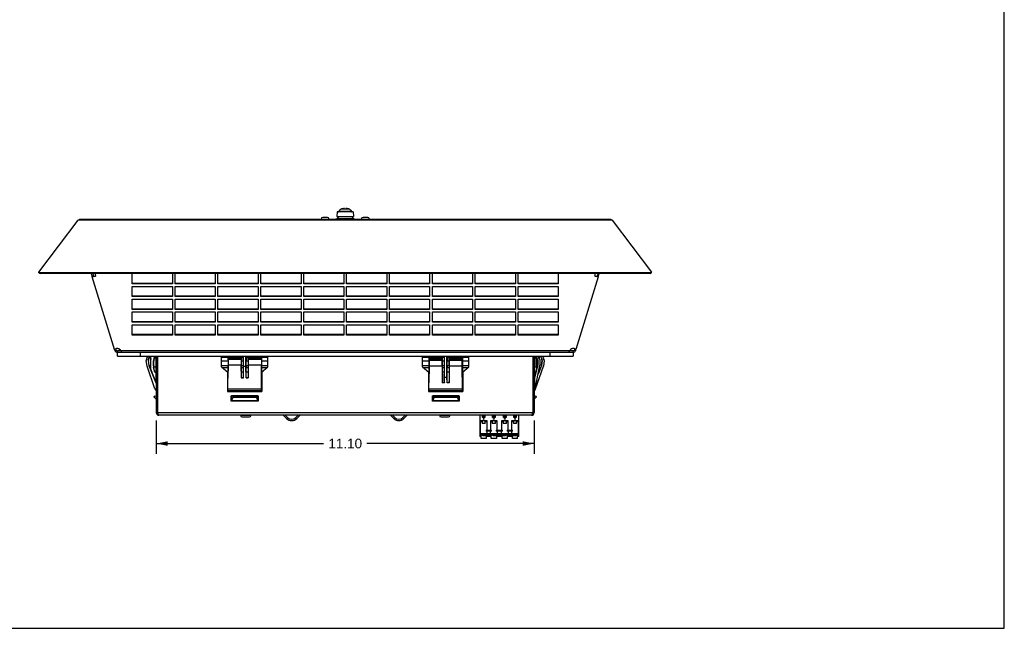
# Model space of a CAD drawing. Header units: inches. Extents: x 0 to 56.7, y 0 to 36.7.
# Tile 3 of 14: x 27.7 to 56.7, y 0 to 17.9. Entities that reach past the tile are written whole.
import ezdxf

# ---------------------------------------------------------------- set-up
doc = ezdxf.new("R2010")
doc.units = ezdxf.units.IN
doc.header["$LTSCALE"] = 3.116667
doc.header["$MEASUREMENT"] = 0
doc.layers.get('0').update_dxf_attribs({"linetype": 'CONTINUOUS'})
doc.layers.add('DIMENSIONS', color=7, linetype='CONTINUOUS')
doc.styles.get("Standard").update_dxf_attribs({"font": 'arial.ttf'})
doc.dimstyles.new('DIMSTYLE_1', dxfattribs={"dimtxt": 0.283333, "dimasz": 0.333333, "dimexe": 0.09, "dimexo": 0.07, "dimgap": 0.0425, "dimtad": 0, "dimtih": 1, "dimtoh": 1, "dimzin": 4, "dimdsep": 46, "dimtxsty": 'Standard', "dimblk": '_FILLED', "dimblk1": '_FILLED', "dimblk2": '_FILLED', "dimcen": 0.09, "dimazin": 1, "dimtfac": 1, "dimtdec": 3, "dimtofl": 0, "dimtmove": 0, "dimatfit": 3, "dimldrblk": '_FILLED', "dimfxl": 0, "dimtolj": 1, "dimtzin": 4, "dimarcsym": 0})

# ---------------------------------------------------------------- blocks, each defined once
blk = doc.blocks.new('_FILLED')
at = {"color": 0, "linetype": 'ByBlock'}
blk.add_solid([(0, 0), (-1, 0.2), (-1, -0.2)], dxfattribs=at)
blk = doc.blocks.new('*D5')
at = {"layer": 'DIMENSIONS', "color": 2, "linetype": 'Continuous'}
for p, q in [((31.751, 6.108), (31.751, 5.131)), ((42.853, 6.108), (42.853, 5.131)), ((31.751, 5.431), (36.665, 5.431)), ((42.853, 5.431), (37.939, 5.431))]:
    blk.add_line(p, q, dxfattribs=at)
at = {"layer": 'DIMENSIONS', "color": 2, "linetype": 'Continuous', "xscale": 0.3333333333, "yscale": 0.3333333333, "zscale": 0.3333333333, "rotation": 180}
blk.add_blockref('_FILLED', (31.751, 5.431), dxfattribs=at)
at = {"layer": 'DIMENSIONS', "color": 2, "linetype": 'Continuous', "xscale": 0.3333333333, "yscale": 0.3333333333, "zscale": 0.3333333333}
blk.add_blockref('_FILLED', (42.853, 5.431), dxfattribs=at)
at = {"layer": 'DIMENSIONS', "color": 2, "linetype": 'Continuous', "insert": (37.302, 5.573), "char_height": 0.2833, "width": 0.99009, "attachment_point": 2, "line_spacing_factor": 0.9}
blk.add_mtext('11.10', dxfattribs=at)

msp = doc.modelspace()

# ---------------------------------------------------------------- linework, layer by layer
at = {"color": 7, "linetype": 'Continuous'}
for p, q in [((56.667, 0), (56.667, 36.667)), ((37.067, 12.239), (37.059, 12.101)), ((37.537, 12.239), (37.067, 12.239)), ((37.497, 12.25), (37.106, 12.25)), ((37.429, 12.316), (37.175, 12.316)), ((37.218, 12.333), (37.218, 12.332)), ((37.281, 12.332), (37.281, 12.343)), ((37.323, 12.332), (37.323, 12.343)), ((37.386, 12.333), (37.385, 12.332)), ((37.497, 12.25), (37.497, 12.25)), ((37.537, 12.239), (37.545, 12.101)), ((28.303, 10.467), (29.454, 11.995)), ((29.454, 11.995), (29.467, 12.004)), ((45.149, 11.995), (29.454, 11.995)), ((29.467, 12.004), (29.48, 12.011)), ((29.48, 12.011), (29.493, 12.018)), ((29.519, 12.025), (29.532, 12.026)), ((29.532, 12.026), (45.072, 12.026)), ((36.78, 12.077), (36.642, 12.077)), ((37.059, 12.101), (37.545, 12.101)), ((37.114, 12.101), (37.063, 12.049)), ((37.063, 12.049), (37.541, 12.049)), ((37.489, 12.101), (37.541, 12.049)), ((37.961, 12.077), (37.824, 12.077)), ((45.072, 12.026), (45.085, 12.025)), ((45.124, 12.011), (45.136, 12.004)), ((45.136, 12.004), (45.149, 11.995)), ((45.149, 11.995), (46.3, 10.467)), ((28.303, 10.444), (28.303, 10.467)), ((28.337, 10.451), (28.303, 10.467)), ((28.303, 10.444), (28.337, 10.427)), ((28.337, 10.427), (28.337, 10.451)), ((46.266, 10.451), (28.337, 10.451)), ((46.266, 10.427), (28.337, 10.427)), ((29.84, 10.427), (29.867, 10.34)), ((29.881, 10.427), (29.904, 10.351)), ((29.977, 10.359), (29.956, 10.427)), ((31.042, 10.127), (31.042, 10.428)), ((32.223, 10.428), (32.223, 10.127)), ((32.302, 10.127), (32.302, 10.428)), ((33.483, 10.428), (33.483, 10.127)), ((33.562, 10.127), (33.562, 10.428)), ((34.743, 10.428), (34.743, 10.127)), ((34.822, 10.127), (34.822, 10.428)), ((36.003, 10.428), (36.003, 10.127)), ((36.081, 10.127), (36.081, 10.428)), ((37.262, 10.428), (37.262, 10.127)), ((37.341, 10.127), (37.341, 10.428)), ((38.522, 10.428), (38.522, 10.127)), ((38.601, 10.127), (38.601, 10.428)), ((39.782, 10.428), (39.782, 10.127)), ((39.861, 10.127), (39.861, 10.428)), ((41.042, 10.428), (41.042, 10.127)), ((41.121, 10.127), (41.121, 10.428)), ((42.302, 10.428), (42.302, 10.127)), ((42.381, 10.127), (42.381, 10.428)), ((43.562, 10.428), (43.562, 10.127)), ((44.648, 10.427), (44.627, 10.359)), ((44.723, 10.427), (44.7, 10.351)), ((44.737, 10.34), (44.764, 10.427)), ((46.3, 10.467), (46.266, 10.451)), ((46.266, 10.427), (46.266, 10.451)), ((46.266, 10.427), (46.3, 10.444)), ((46.3, 10.444), (46.3, 10.467)), ((29.87, 10.329), (29.977, 10.359)), ((29.912, 10.352), (29.87, 10.341)), ((29.87, 10.329), (29.87, 10.341)), ((30.53, 8.169), (29.87, 10.329)), ((32.223, 10.138), (31.042, 10.138)), ((32.223, 10.127), (31.042, 10.127)), ((33.483, 10.138), (32.302, 10.138)), ((33.483, 10.127), (32.302, 10.127)), ((34.743, 10.138), (33.562, 10.138)), ((34.743, 10.127), (33.562, 10.127)), ((36.003, 10.138), (34.822, 10.138)), ((36.003, 10.127), (34.822, 10.127)), ((37.262, 10.138), (36.081, 10.138)), ((37.262, 10.127), (36.081, 10.127)), ((38.522, 10.138), (37.341, 10.138)), ((38.522, 10.127), (37.341, 10.127)), ((39.782, 10.138), (38.601, 10.138)), ((39.782, 10.127), (38.601, 10.127)), ((41.042, 10.138), (39.861, 10.138)), ((41.042, 10.127), (39.861, 10.127)), ((42.302, 10.138), (41.121, 10.138)), ((42.302, 10.127), (41.121, 10.127)), ((43.562, 10.138), (42.381, 10.138)), ((43.562, 10.127), (42.381, 10.127)), ((44.734, 10.329), (44.08, 8.191)), ((44.627, 10.359), (44.734, 10.329)), ((44.678, 10.351), (44.687, 10.351)), ((44.734, 10.341), (44.692, 10.352)), ((44.734, 10.329), (44.734, 10.341)), ((31.042, 9.75), (31.042, 10.051)), ((31.042, 10.051), (32.223, 10.051)), ((32.223, 10.051), (32.223, 9.75)), ((32.302, 9.75), (32.302, 10.051)), ((32.302, 10.051), (33.483, 10.051)), ((33.483, 10.051), (33.483, 9.75)), ((33.562, 9.75), (33.562, 10.051)), ((33.562, 10.051), (34.743, 10.051)), ((34.743, 10.051), (34.743, 9.75)), ((34.822, 9.75), (34.822, 10.051)), ((34.822, 10.051), (36.003, 10.051)), ((36.003, 10.051), (36.003, 9.75)), ((36.081, 9.75), (36.081, 10.051)), ((36.081, 10.051), (37.262, 10.051)), ((37.262, 10.051), (37.262, 9.75)), ((37.341, 9.75), (37.341, 10.051)), ((37.341, 10.051), (38.522, 10.051)), ((38.522, 10.051), (38.522, 9.75)), ((38.601, 9.75), (38.601, 10.051)), ((38.601, 10.051), (39.782, 10.051)), ((39.782, 10.051), (39.782, 9.75)), ((39.861, 10.051), (41.042, 10.051)), ((39.861, 9.75), (39.861, 10.051)), ((41.042, 10.051), (41.042, 9.75)), ((41.121, 10.051), (42.302, 10.051)), ((41.121, 9.75), (41.121, 10.051)), ((42.302, 10.051), (42.302, 9.75)), ((42.381, 10.051), (43.562, 10.051)), ((42.381, 9.75), (42.381, 10.051)), ((43.562, 10.051), (43.562, 9.75)), ((32.223, 9.762), (31.042, 9.762)), ((32.223, 9.75), (31.042, 9.75)), ((31.042, 9.374), (31.042, 9.675)), ((31.042, 9.675), (32.223, 9.675)), ((32.223, 9.675), (32.223, 9.374)), ((33.483, 9.762), (32.302, 9.762)), ((33.483, 9.75), (32.302, 9.75)), ((32.302, 9.374), (32.302, 9.675)), ((32.302, 9.675), (33.483, 9.675)), ((33.483, 9.675), (33.483, 9.374)), ((34.743, 9.762), (33.562, 9.762)), ((34.743, 9.75), (33.562, 9.75)), ((33.562, 9.374), (33.562, 9.675)), ((33.562, 9.675), (34.743, 9.675)), ((34.743, 9.675), (34.743, 9.374)), ((36.003, 9.762), (34.822, 9.762)), ((36.003, 9.75), (34.822, 9.75)), ((34.822, 9.374), (34.822, 9.675)), ((34.822, 9.675), (36.003, 9.675)), ((36.003, 9.675), (36.003, 9.374)), ((37.262, 9.762), (36.081, 9.762)), ((37.262, 9.75), (36.081, 9.75)), ((36.081, 9.374), (36.081, 9.675)), ((36.081, 9.675), (37.262, 9.675)), ((37.262, 9.675), (37.262, 9.374)), ((38.522, 9.762), (37.341, 9.762)), ((38.522, 9.75), (37.341, 9.75)), ((37.341, 9.374), (37.341, 9.675)), ((37.341, 9.675), (38.522, 9.675)), ((38.522, 9.675), (38.522, 9.374)), ((39.782, 9.762), (38.601, 9.762)), ((39.782, 9.75), (38.601, 9.75)), ((38.601, 9.675), (39.782, 9.675)), ((38.601, 9.374), (38.601, 9.675)), ((39.782, 9.675), (39.782, 9.374)), ((41.042, 9.762), (39.861, 9.762)), ((41.042, 9.75), (39.861, 9.75)), ((39.861, 9.675), (41.042, 9.675)), ((39.861, 9.374), (39.861, 9.675)), ((41.042, 9.675), (41.042, 9.374)), ((42.302, 9.762), (41.121, 9.762)), ((42.302, 9.75), (41.121, 9.75)), ((41.121, 9.675), (42.302, 9.675)), ((41.121, 9.374), (41.121, 9.675)), ((42.302, 9.675), (42.302, 9.374)), ((43.562, 9.762), (42.381, 9.762)), ((43.562, 9.75), (42.381, 9.75)), ((42.381, 9.675), (43.562, 9.675)), ((42.381, 9.374), (42.381, 9.675)), ((43.562, 9.675), (43.562, 9.374)), ((32.223, 9.385), (31.042, 9.385)), ((32.223, 9.374), (31.042, 9.374)), ((31.042, 8.997), (31.042, 9.298)), ((31.042, 9.298), (32.223, 9.298)), ((32.223, 9.298), (32.223, 8.997)), ((33.483, 9.385), (32.302, 9.385)), ((33.483, 9.374), (32.302, 9.374)), ((32.302, 8.997), (32.302, 9.298)), ((32.302, 9.298), (33.483, 9.298)), ((33.483, 9.298), (33.483, 8.997)), ((34.743, 9.385), (33.562, 9.385)), ((34.743, 9.374), (33.562, 9.374)), ((33.562, 8.997), (33.562, 9.298)), ((33.562, 9.298), (34.743, 9.298)), ((34.743, 9.298), (34.743, 8.997)), ((36.003, 9.385), (34.822, 9.385)), ((36.003, 9.374), (34.822, 9.374)), ((34.822, 8.997), (34.822, 9.298)), ((34.822, 9.298), (36.003, 9.298)), ((36.003, 9.298), (36.003, 8.997)), ((37.262, 9.385), (36.081, 9.385)), ((37.262, 9.374), (36.081, 9.374)), ((36.081, 8.997), (36.081, 9.298)), ((36.081, 9.298), (37.262, 9.298)), ((37.262, 9.298), (37.262, 8.997)), ((38.522, 9.385), (37.341, 9.385)), ((38.522, 9.374), (37.341, 9.374)), ((37.341, 8.997), (37.341, 9.298)), ((37.341, 9.298), (38.522, 9.298)), ((38.522, 9.298), (38.522, 8.997)), ((39.782, 9.385), (38.601, 9.385)), ((39.782, 9.374), (38.601, 9.374)), ((38.601, 9.298), (39.782, 9.298)), ((38.601, 8.997), (38.601, 9.298)), ((39.782, 9.298), (39.782, 8.997)), ((41.042, 9.385), (39.861, 9.385)), ((41.042, 9.374), (39.861, 9.374)), ((39.861, 9.298), (41.042, 9.298)), ((39.861, 8.997), (39.861, 9.298)), ((41.042, 9.298), (41.042, 8.997)), ((42.302, 9.385), (41.121, 9.385)), ((42.302, 9.374), (41.121, 9.374)), ((41.121, 9.298), (42.302, 9.298)), ((41.121, 8.997), (41.121, 9.298)), ((42.302, 9.298), (42.302, 8.997)), ((43.562, 9.385), (42.381, 9.385)), ((43.562, 9.374), (42.381, 9.374)), ((42.381, 9.298), (43.562, 9.298)), ((42.381, 8.997), (42.381, 9.298)), ((43.562, 9.298), (43.562, 8.997)), ((32.223, 9.009), (31.042, 9.009)), ((32.223, 8.997), (31.042, 8.997)), ((33.483, 9.009), (32.302, 9.009)), ((33.483, 8.997), (32.302, 8.997)), ((34.743, 9.009), (33.562, 9.009)), ((34.743, 8.997), (33.562, 8.997)), ((36.003, 9.009), (34.822, 9.009)), ((36.003, 8.997), (34.822, 8.997)), ((37.262, 9.009), (36.081, 9.009)), ((37.262, 8.997), (36.081, 8.997)), ((38.522, 9.009), (37.341, 9.009)), ((38.522, 8.997), (37.341, 8.997)), ((39.782, 9.009), (38.601, 9.009)), ((39.782, 8.997), (38.601, 8.997)), ((41.042, 9.009), (39.861, 9.009)), ((41.042, 8.997), (39.861, 8.997)), ((42.302, 9.009), (41.121, 9.009)), ((42.302, 8.997), (41.121, 8.997)), ((43.562, 9.009), (42.381, 9.009)), ((43.562, 8.997), (42.381, 8.997)), ((31.042, 8.621), (31.042, 8.922)), ((31.042, 8.922), (32.223, 8.922)), ((32.223, 8.922), (32.223, 8.621)), ((32.302, 8.621), (32.302, 8.922)), ((32.302, 8.922), (33.483, 8.922)), ((33.483, 8.922), (33.483, 8.621)), ((33.562, 8.621), (33.562, 8.922)), ((33.562, 8.922), (34.743, 8.922)), ((34.743, 8.922), (34.743, 8.621)), ((34.822, 8.621), (34.822, 8.922)), ((34.822, 8.922), (36.003, 8.922)), ((36.003, 8.922), (36.003, 8.621)), ((36.081, 8.621), (36.081, 8.922)), ((36.081, 8.922), (37.262, 8.922)), ((37.262, 8.922), (37.262, 8.621)), ((37.341, 8.621), (37.341, 8.922)), ((37.341, 8.922), (38.522, 8.922)), ((38.522, 8.922), (38.522, 8.621)), ((38.601, 8.922), (39.782, 8.922)), ((38.601, 8.621), (38.601, 8.922)), ((39.782, 8.922), (39.782, 8.621)), ((39.861, 8.922), (41.042, 8.922)), ((39.861, 8.621), (39.861, 8.922)), ((41.042, 8.922), (41.042, 8.621)), ((41.121, 8.922), (42.302, 8.922)), ((41.121, 8.621), (41.121, 8.922)), ((42.302, 8.922), (42.302, 8.621)), ((42.381, 8.922), (43.562, 8.922)), ((42.381, 8.621), (42.381, 8.922)), ((43.562, 8.922), (43.562, 8.621)), ((32.223, 8.632), (31.042, 8.632)), ((32.223, 8.621), (31.042, 8.621)), ((33.483, 8.632), (32.302, 8.632)), ((33.483, 8.621), (32.302, 8.621)), ((34.743, 8.632), (33.562, 8.632)), ((34.743, 8.621), (33.562, 8.621)), ((36.003, 8.632), (34.822, 8.632)), ((36.003, 8.621), (34.822, 8.621)), ((37.262, 8.632), (36.081, 8.632)), ((37.262, 8.621), (36.081, 8.621)), ((38.522, 8.632), (37.341, 8.632)), ((38.522, 8.621), (37.341, 8.621)), ((39.782, 8.632), (38.601, 8.632)), ((39.782, 8.621), (38.601, 8.621)), ((41.042, 8.632), (39.861, 8.632)), ((41.042, 8.621), (39.861, 8.621)), ((42.302, 8.632), (41.121, 8.632)), ((42.302, 8.621), (41.121, 8.621)), ((43.562, 8.632), (42.381, 8.632)), ((43.562, 8.621), (42.381, 8.621)), ((30.54, 8.204), (30.523, 8.191)), ((30.53, 8.169), (30.568, 8.18)), ((30.559, 8.214), (30.54, 8.204)), ((30.558, 8.213), (30.576, 8.152)), ((30.576, 8.152), (30.691, 8.188)), ((30.606, 8.152), (30.606, 8.113)), ((30.712, 8.152), (30.606, 8.152)), ((30.606, 8.113), (43.998, 8.113)), ((30.609, 7.995), (30.609, 8.113)), ((30.706, 8.169), (43.897, 8.169)), ((31.278, 8.113), (31.278, 7.995)), ((43.325, 7.995), (43.325, 8.113)), ((43.88, 8.113), (43.88, 8.114)), ((43.889, 8.146), (43.893, 8.157)), ((44.027, 8.152), (43.891, 8.152)), ((43.893, 8.157), (43.897, 8.169)), ((43.995, 8.113), (43.995, 7.995)), ((43.998, 8.113), (43.998, 8.152)), ((44.046, 8.213), (44.027, 8.152)), ((44.036, 8.18), (44.073, 8.169)), ((44.073, 8.169), (44.079, 8.186)), ((30.609, 7.995), (43.995, 7.995)), ((31.478, 7.707), (31.454, 7.869)), ((31.461, 7.91), (31.482, 7.915)), ((31.473, 7.953), (31.492, 7.957)), ((31.482, 7.915), (31.473, 7.953)), ((31.488, 7.981), (31.508, 7.984)), ((31.492, 7.957), (31.488, 7.981)), ((31.508, 7.984), (31.506, 7.995)), ((31.518, 7.871), (31.511, 7.87)), ((31.511, 7.87), (31.533, 7.724)), ((31.539, 7.726), (31.518, 7.871)), ((31.54, 7.995), (31.545, 7.973)), ((31.545, 7.973), (31.552, 7.972)), ((31.552, 7.972), (31.547, 7.995)), ((31.585, 7.9), (31.585, 7.735)), ((31.593, 7.592), (31.593, 7.995)), ((31.667, 7.712), (31.667, 7.865)), ((31.667, 7.865), (31.678, 7.862)), ((31.678, 7.713), (31.678, 7.862)), ((31.698, 7.973), (31.693, 7.964)), ((31.704, 7.961), (31.693, 7.964)), ((31.698, 7.973), (31.698, 7.995)), ((31.709, 7.97), (31.698, 7.973)), ((31.704, 7.961), (31.709, 7.97)), ((31.709, 7.995), (31.709, 7.97)), ((31.742, 7.995), (31.742, 7.923)), ((31.742, 7.923), (31.745, 7.925)), ((31.742, 7.923), (31.75, 7.918)), ((31.75, 7.918), (31.742, 7.913)), ((31.742, 7.913), (31.742, 7.726)), ((31.742, 7.913), (31.745, 7.911)), ((31.745, 7.925), (31.745, 7.995)), ((31.751, 7.922), (31.745, 7.925)), ((31.745, 7.911), (31.751, 7.915)), ((31.745, 7.728), (31.745, 7.911)), ((31.751, 7.995), (31.751, 6.341)), ((31.79, 7.995), (31.79, 6.341)), ((33.67, 7.69), (33.67, 7.995)), ((33.858, 7.97), (33.67, 7.97)), ((33.858, 7.962), (33.67, 7.961)), ((33.67, 7.862), (33.859, 7.863)), ((33.858, 7.989), (33.858, 7.995)), ((33.858, 7.962), (33.858, 7.97)), ((33.858, 7.947), (33.858, 7.947)), ((33.859, 7.995), (33.859, 7.981)), ((33.859, 7.981), (33.859, 7.98)), ((34.249, 7.981), (33.859, 7.981)), ((33.859, 7.98), (33.859, 7.979)), ((33.859, 7.98), (34.248, 7.98)), ((33.859, 7.979), (33.859, 7.941)), ((34.248, 7.979), (33.859, 7.979)), ((33.859, 7.941), (33.86, 7.939)), ((34.248, 7.941), (33.859, 7.941)), ((33.859, 7.892), (33.859, 7.745)), ((33.86, 7.939), (34.248, 7.939)), ((33.86, 7.9), (33.86, 7.735)), ((34.248, 7.9), (33.86, 7.9)), ((34.248, 7.98), (34.249, 7.981)), ((34.248, 7.979), (34.248, 7.98)), ((34.248, 7.941), (34.248, 7.979)), ((34.248, 7.939), (34.248, 7.941)), ((34.248, 7.9), (34.248, 7.735)), ((34.249, 7.981), (34.249, 7.995)), ((34.249, 7.891), (34.249, 7.745)), ((34.249, 7.865), (34.311, 7.865)), ((34.25, 7.995), (34.25, 7.987)), ((34.311, 7.973), (34.25, 7.972)), ((34.25, 7.972), (34.25, 7.971)), ((34.311, 7.964), (34.25, 7.963)), ((34.311, 7.973), (34.311, 7.995)), ((34.311, 7.964), (34.311, 7.973)), ((34.311, 7.712), (34.311, 7.865)), ((34.312, 7.694), (34.312, 7.995)), ((34.386, 7.694), (34.386, 7.995)), ((34.387, 7.712), (34.387, 7.865)), ((34.387, 7.865), (34.449, 7.865)), ((34.388, 7.973), (34.388, 7.995)), ((34.388, 7.973), (34.388, 7.964)), ((34.448, 7.972), (34.388, 7.973)), ((34.449, 7.963), (34.388, 7.964)), ((34.448, 7.987), (34.448, 7.995)), ((34.448, 7.971), (34.448, 7.972)), ((34.449, 7.995), (34.449, 7.981)), ((34.449, 7.981), (34.45, 7.98)), ((34.839, 7.981), (34.449, 7.981)), ((34.449, 7.891), (34.449, 7.745)), ((34.45, 7.98), (34.45, 7.979)), ((34.45, 7.98), (34.839, 7.98)), ((34.45, 7.979), (34.45, 7.941)), ((34.839, 7.979), (34.45, 7.979)), ((34.45, 7.941), (34.45, 7.939)), ((34.839, 7.941), (34.45, 7.941)), ((34.45, 7.939), (34.839, 7.939)), ((34.45, 7.9), (34.45, 7.735)), ((34.838, 7.9), (34.45, 7.9)), ((34.838, 7.9), (34.838, 7.735)), ((34.839, 7.981), (34.839, 7.995)), ((34.839, 7.98), (34.839, 7.981)), ((34.839, 7.979), (34.839, 7.98)), ((34.839, 7.941), (34.839, 7.979)), ((34.839, 7.939), (34.839, 7.941)), ((34.839, 7.892), (34.839, 7.745)), ((34.839, 7.863), (35.028, 7.862)), ((34.84, 7.995), (34.84, 7.989)), ((34.841, 7.97), (34.84, 7.962)), ((35.028, 7.961), (34.84, 7.962)), ((34.84, 7.947), (34.84, 7.947)), ((35.028, 7.97), (34.841, 7.97)), ((35.028, 7.69), (35.028, 7.995)), ((39.575, 7.69), (39.575, 7.995)), ((39.766, 7.971), (39.575, 7.97)), ((39.766, 7.962), (39.575, 7.961)), ((39.575, 7.862), (39.767, 7.863)), ((39.766, 7.973), (39.766, 7.995)), ((39.766, 7.724), (39.767, 7.87)), ((39.767, 7.995), (39.767, 7.984)), ((40.152, 7.984), (39.767, 7.984)), ((39.767, 7.984), (39.767, 7.981)), ((40.152, 7.981), (39.767, 7.981)), ((39.767, 7.981), (39.767, 7.957)), ((40.152, 7.957), (39.767, 7.957)), ((39.767, 7.957), (39.767, 7.953)), ((40.151, 7.953), (39.767, 7.953)), ((39.767, 7.953), (40.151, 7.953)), ((39.767, 7.953), (39.767, 7.953)), ((39.767, 7.953), (39.767, 7.915)), ((40.152, 7.915), (39.767, 7.915)), ((39.767, 7.915), (39.767, 7.91)), ((39.767, 7.91), (40.151, 7.91)), ((39.768, 7.869), (39.767, 7.707)), ((40.151, 7.869), (39.768, 7.869)), ((40.151, 7.953), (40.152, 7.957)), ((40.152, 7.915), (40.151, 7.953)), ((40.151, 7.953), (40.151, 7.953)), ((40.151, 7.91), (40.152, 7.915)), ((40.152, 7.707), (40.151, 7.869)), ((40.152, 7.984), (40.152, 7.995)), ((40.152, 7.981), (40.152, 7.984)), ((40.152, 7.957), (40.152, 7.981)), ((40.152, 7.871), (40.153, 7.726)), ((40.152, 7.865), (40.217, 7.865)), ((40.153, 7.995), (40.153, 7.972)), ((40.216, 7.973), (40.153, 7.972)), ((40.216, 7.964), (40.153, 7.963)), ((40.216, 7.973), (40.216, 7.995)), ((40.216, 7.964), (40.216, 7.973)), ((40.217, 7.712), (40.217, 7.865)), ((40.218, 7.371), (40.218, 7.995)), ((40.291, 7.371), (40.291, 7.995)), ((40.293, 7.973), (40.293, 7.995)), ((40.356, 7.972), (40.293, 7.973)), ((40.293, 7.973), (40.293, 7.964)), ((40.356, 7.963), (40.293, 7.964)), ((40.293, 7.865), (40.357, 7.865)), ((40.293, 7.712), (40.293, 7.865)), ((40.356, 7.972), (40.356, 7.995)), ((40.357, 7.995), (40.357, 7.984)), ((40.743, 7.984), (40.357, 7.984)), ((40.357, 7.984), (40.358, 7.981)), ((40.358, 7.981), (40.357, 7.957)), ((40.742, 7.957), (40.357, 7.957)), ((40.357, 7.957), (40.358, 7.953)), ((40.357, 7.726), (40.357, 7.871)), ((40.742, 7.981), (40.358, 7.981)), ((40.742, 7.953), (40.358, 7.953)), ((40.358, 7.953), (40.742, 7.953)), ((40.358, 7.953), (40.358, 7.953)), ((40.358, 7.953), (40.358, 7.915)), ((40.742, 7.915), (40.358, 7.915)), ((40.358, 7.915), (40.358, 7.91)), ((40.358, 7.91), (40.742, 7.91)), ((40.742, 7.869), (40.358, 7.869)), ((40.358, 7.869), (40.358, 7.707)), ((40.742, 7.981), (40.743, 7.984)), ((40.742, 7.957), (40.742, 7.981)), ((40.742, 7.953), (40.742, 7.957)), ((40.742, 7.915), (40.742, 7.953)), ((40.742, 7.953), (40.742, 7.953)), ((40.742, 7.91), (40.742, 7.915)), ((40.742, 7.707), (40.742, 7.869)), ((40.743, 7.995), (40.743, 7.973)), ((40.743, 7.984), (40.743, 7.995)), ((40.934, 7.97), (40.743, 7.971)), ((40.934, 7.961), (40.743, 7.962)), ((40.743, 7.87), (40.743, 7.724)), ((40.743, 7.863), (40.934, 7.862)), ((40.934, 7.69), (40.934, 7.995)), ((42.814, 7.995), (42.814, 6.341)), ((42.853, 7.995), (42.853, 6.341)), ((42.859, 7.925), (42.853, 7.922)), ((42.853, 7.915), (42.859, 7.911)), ((42.854, 7.918), (42.862, 7.923)), ((42.862, 7.913), (42.854, 7.918)), ((42.859, 7.925), (42.859, 7.995)), ((42.859, 7.925), (42.862, 7.923)), ((42.859, 7.911), (42.862, 7.913)), ((42.859, 7.728), (42.859, 7.911)), ((42.862, 7.995), (42.862, 7.923)), ((42.862, 7.913), (42.862, 7.726)), ((42.894, 7.97), (42.894, 7.995)), ((42.898, 7.97), (42.894, 7.97)), ((42.894, 7.97), (42.899, 7.961)), ((42.903, 7.962), (42.898, 7.97)), ((42.903, 7.962), (42.899, 7.961)), ((42.906, 7.973), (42.904, 7.972)), ((42.904, 7.972), (42.905, 7.971)), ((42.904, 7.96), (42.904, 7.972)), ((42.905, 7.971), (42.904, 7.96)), ((42.904, 7.959), (42.904, 7.96)), ((42.907, 7.963), (42.905, 7.971)), ((42.906, 7.973), (42.906, 7.995)), ((42.911, 7.964), (42.906, 7.973)), ((42.907, 7.995), (42.907, 7.987)), ((42.907, 7.987), (42.914, 7.989)), ((42.911, 7.964), (42.907, 7.963)), ((42.914, 7.989), (42.914, 7.995)), ((42.926, 7.862), (42.937, 7.865)), ((42.926, 7.713), (42.926, 7.862)), ((42.937, 7.712), (42.937, 7.865)), ((42.961, 7.892), (42.955, 7.891)), ((42.955, 7.891), (42.955, 7.745)), ((42.961, 7.892), (42.961, 7.745)), ((42.969, 7.995), (42.968, 7.981)), ((42.968, 7.981), (42.987, 7.98)), ((42.987, 7.979), (42.984, 7.941)), ((42.984, 7.941), (43.006, 7.939)), ((43.011, 7.926), (43.011, 7.995)), ((43.018, 7.9), (43.018, 7.735)), ((43.057, 7.995), (43.052, 7.972)), ((43.052, 7.972), (43.059, 7.973)), ((43.059, 7.973), (43.064, 7.995)), ((43.086, 7.871), (43.064, 7.726)), ((43.071, 7.724), (43.092, 7.87)), ((43.092, 7.87), (43.086, 7.871)), ((43.098, 7.995), (43.096, 7.984)), ((43.096, 7.984), (43.116, 7.981)), ((43.116, 7.981), (43.112, 7.957)), ((43.112, 7.957), (43.13, 7.953)), ((43.131, 7.953), (43.122, 7.915)), ((43.122, 7.915), (43.143, 7.91)), ((43.15, 7.869), (43.126, 7.707)), ((31.708, 7.039), (31.478, 7.707)), ((31.533, 7.724), (31.539, 7.726)), ((31.533, 7.724), (31.738, 7.215)), ((31.539, 7.726), (31.731, 7.251)), ((31.593, 7.694), (31.585, 7.735)), ((31.678, 7.713), (31.667, 7.712)), ((31.672, 7.666), (31.683, 7.667)), ((31.706, 7.525), (31.672, 7.666)), ((31.679, 7.69), (31.742, 7.69)), ((31.712, 7.533), (31.683, 7.667)), ((31.712, 7.533), (31.706, 7.525)), ((31.745, 7.525), (31.706, 7.525)), ((31.712, 7.533), (31.751, 7.533)), ((31.742, 7.726), (31.745, 7.728)), ((31.742, 7.726), (31.75, 7.721)), ((31.75, 7.721), (31.742, 7.716)), ((31.742, 7.716), (31.742, 7.69)), ((31.742, 7.716), (31.745, 7.715)), ((31.742, 7.69), (31.745, 7.533)), ((31.751, 7.725), (31.745, 7.728)), ((31.745, 7.715), (31.751, 7.718)), ((31.745, 7.533), (31.745, 7.715)), ((31.745, 7.525), (31.751, 7.53)), ((31.745, 7.25), (31.745, 7.525)), ((33.859, 7.713), (33.67, 7.713)), ((33.67, 7.69), (33.857, 7.533)), ((33.697, 7.667), (33.858, 7.667)), ((33.847, 7.541), (33.847, 6.956)), ((33.859, 7.745), (33.857, 7.352)), ((33.857, 7.041), (33.86, 7.735)), ((33.857, 7.347), (33.857, 7.533)), ((33.858, 7.533), (33.857, 7.533)), ((34.248, 7.735), (33.86, 7.735)), ((34.248, 7.735), (34.249, 7.359)), ((34.251, 7.36), (34.249, 7.745)), ((34.311, 7.712), (34.249, 7.712)), ((34.249, 7.666), (34.311, 7.666)), ((34.31, 7.525), (34.25, 7.526)), ((34.31, 7.525), (34.311, 7.666)), ((34.31, 7.36), (34.31, 7.525)), ((34.311, 7.359), (34.312, 7.694)), ((34.386, 7.694), (34.312, 7.694)), ((34.387, 7.359), (34.386, 7.694)), ((34.449, 7.712), (34.387, 7.712)), ((34.388, 7.525), (34.387, 7.666)), ((34.387, 7.666), (34.449, 7.666)), ((34.448, 7.526), (34.388, 7.525)), ((34.388, 7.36), (34.388, 7.525)), ((34.449, 7.745), (34.447, 7.36)), ((34.45, 7.735), (34.449, 7.359)), ((34.838, 7.735), (34.45, 7.735)), ((34.841, 7.041), (34.838, 7.735)), ((34.839, 7.745), (34.841, 7.347)), ((35.028, 7.713), (34.84, 7.713)), ((34.84, 7.667), (35.001, 7.667)), ((34.841, 7.533), (34.84, 7.533)), ((34.841, 7.533), (35.028, 7.69)), ((34.841, 7.533), (34.841, 7.354)), ((34.851, 7.541), (34.851, 6.956)), ((39.766, 7.713), (39.575, 7.713)), ((39.575, 7.69), (39.762, 7.533)), ((39.603, 7.667), (39.766, 7.667)), ((39.753, 7.541), (39.753, 6.956)), ((39.765, 7.533), (39.762, 7.533)), ((39.762, 6.956), (39.762, 7.533)), ((39.766, 7.724), (39.763, 7.215)), ((39.763, 7.039), (39.767, 7.707)), ((40.152, 7.707), (39.767, 7.707)), ((40.152, 7.707), (40.154, 7.22)), ((40.153, 7.726), (40.156, 7.251)), ((40.217, 7.712), (40.153, 7.712)), ((40.153, 7.666), (40.217, 7.666)), ((40.216, 7.525), (40.154, 7.526)), ((40.215, 7.222), (40.215, 7.525)), ((40.216, 7.525), (40.217, 7.666)), ((40.357, 7.712), (40.293, 7.712)), ((40.293, 7.666), (40.356, 7.666)), ((40.293, 7.525), (40.293, 7.666)), ((40.355, 7.526), (40.293, 7.525)), ((40.294, 7.222), (40.294, 7.525)), ((40.357, 7.726), (40.353, 7.251)), ((40.358, 7.707), (40.355, 7.22)), ((40.742, 7.707), (40.358, 7.707)), ((40.746, 7.039), (40.742, 7.707)), ((40.743, 7.724), (40.747, 7.215)), ((40.934, 7.713), (40.743, 7.713)), ((40.743, 7.667), (40.907, 7.667)), ((40.747, 7.533), (40.744, 7.533)), ((40.747, 7.533), (40.934, 7.69)), ((40.747, 6.956), (40.747, 7.533)), ((40.757, 7.541), (40.757, 6.956)), ((42.859, 7.728), (42.853, 7.725)), ((42.853, 7.718), (42.859, 7.715)), ((42.853, 7.533), (42.892, 7.533)), ((42.853, 7.53), (42.858, 7.525)), ((42.854, 7.721), (42.862, 7.726)), ((42.862, 7.716), (42.854, 7.721)), ((42.898, 7.525), (42.858, 7.525)), ((42.858, 7.407), (42.858, 7.525)), ((42.859, 7.728), (42.862, 7.726)), ((42.859, 7.715), (42.862, 7.716)), ((42.859, 7.533), (42.859, 7.715)), ((42.859, 7.533), (42.862, 7.69)), ((42.862, 7.716), (42.862, 7.69)), ((42.862, 7.69), (42.924, 7.69)), ((42.961, 7.745), (42.866, 7.352)), ((42.955, 7.745), (42.873, 7.409)), ((42.887, 7.041), (43.018, 7.735)), ((42.921, 7.667), (42.892, 7.533)), ((42.898, 7.525), (42.892, 7.533)), ((42.896, 7.039), (43.126, 7.707)), ((42.898, 7.525), (42.932, 7.666)), ((42.921, 7.667), (42.932, 7.666)), ((42.937, 7.712), (42.926, 7.713)), ((42.955, 7.745), (42.961, 7.745)), ((43.071, 7.724), (42.968, 7.469)), ((43.064, 7.726), (42.975, 7.503)), ((43.011, 7.592), (43.011, 7.694)), ((43.064, 7.726), (43.071, 7.724)), ((31.731, 7.251), (31.738, 7.215)), ((31.751, 7.232), (31.746, 7.254)), ((33.857, 6.956), (33.857, 7.346)), ((34.251, 7.36), (34.249, 7.359)), ((34.311, 7.359), (34.249, 7.359)), ((34.251, 7.36), (34.31, 7.36)), ((34.31, 7.36), (34.311, 7.359)), ((34.388, 7.36), (34.387, 7.359)), ((34.449, 7.359), (34.387, 7.359)), ((34.388, 7.36), (34.448, 7.36)), ((34.388, 7.36), (34.388, 7.36)), ((34.448, 7.411), (34.447, 7.411)), ((34.448, 7.36), (34.449, 7.359)), ((34.841, 6.956), (34.841, 7.346)), ((40.156, 7.222), (40.156, 7.254)), ((40.217, 7.22), (40.218, 7.371)), ((40.291, 7.371), (40.218, 7.371)), ((40.292, 7.22), (40.291, 7.371)), ((40.354, 7.254), (40.353, 7.254)), ((40.353, 7.222), (40.353, 7.254)), ((42.857, 7.411), (42.853, 7.376)), ((42.859, 7.346), (42.859, 6.993)), ((42.866, 7.352), (42.873, 7.409)), ((31.745, 7.21), (31.745, 6.993)), ((33.847, 6.956), (34.851, 6.956)), ((33.857, 7.041), (34.841, 7.041)), ((34.841, 6.979), (33.857, 6.979)), ((39.753, 6.956), (40.757, 6.956)), ((40.747, 6.979), (39.762, 6.979)), ((39.763, 7.039), (40.746, 7.039)), ((40.156, 7.222), (40.154, 7.22)), ((40.217, 7.22), (40.154, 7.22)), ((40.156, 7.222), (40.215, 7.222)), ((40.215, 7.222), (40.217, 7.22)), ((40.294, 7.222), (40.292, 7.22)), ((40.355, 7.22), (40.292, 7.22)), ((40.294, 7.222), (40.294, 7.222)), ((40.294, 7.222), (40.353, 7.222)), ((40.353, 7.222), (40.355, 7.22)), ((31.692, 6.792), (31.692, 6.809)), ((31.751, 6.732), (31.692, 6.792)), ((31.711, 6.828), (31.751, 6.829)), ((33.955, 6.68), (33.955, 6.838)), ((33.955, 6.838), (34.743, 6.838)), ((34.743, 6.68), (33.955, 6.68)), ((33.965, 6.83), (33.965, 6.692)), ((34.733, 6.83), (33.965, 6.83)), ((33.965, 6.83), (33.998, 6.828)), ((34.006, 6.792), (33.965, 6.692)), ((33.965, 6.692), (34.733, 6.692)), ((33.998, 6.828), (34.7, 6.828)), ((34.006, 6.809), (34.006, 6.792)), ((34.692, 6.809), (34.006, 6.809)), ((34.006, 6.792), (34.692, 6.792)), ((34.692, 6.792), (34.692, 6.809)), ((34.733, 6.692), (34.692, 6.792)), ((34.7, 6.828), (34.733, 6.83)), ((34.733, 6.692), (34.733, 6.83)), ((34.743, 6.838), (34.743, 6.68)), ((39.861, 6.838), (40.648, 6.838)), ((39.861, 6.68), (39.861, 6.838)), ((40.648, 6.68), (39.861, 6.68)), ((40.638, 6.83), (39.871, 6.83)), ((39.871, 6.83), (39.904, 6.828)), ((39.871, 6.83), (39.871, 6.692)), ((39.912, 6.792), (39.871, 6.692)), ((39.871, 6.692), (40.638, 6.692)), ((39.904, 6.828), (40.605, 6.828)), ((40.597, 6.809), (39.912, 6.809)), ((39.912, 6.809), (39.912, 6.792)), ((39.912, 6.792), (40.597, 6.792)), ((40.597, 6.792), (40.597, 6.809)), ((40.638, 6.692), (40.597, 6.792)), ((40.605, 6.828), (40.638, 6.83)), ((40.638, 6.692), (40.638, 6.83)), ((40.648, 6.838), (40.648, 6.68)), ((42.853, 6.829), (42.893, 6.828)), ((42.912, 6.792), (42.853, 6.732)), ((42.912, 6.809), (42.912, 6.792)), ((31.751, 6.341), (42.853, 6.341)), ((31.795, 6.326), (31.79, 6.341)), ((31.8, 6.311), (31.795, 6.326)), ((42.774, 6.263), (31.829, 6.263)), ((34.221, 6.261), (34.536, 6.261)), ((34.271, 6.212), (34.487, 6.212)), ((35.481, 6.263), (35.578, 6.166)), ((35.536, 6.263), (35.605, 6.194)), ((35.849, 6.194), (35.918, 6.263)), ((35.877, 6.166), (35.973, 6.263)), ((38.63, 6.263), (38.727, 6.166)), ((38.686, 6.263), (38.755, 6.194)), ((38.998, 6.194), (39.067, 6.263)), ((39.026, 6.166), (39.123, 6.263)), ((40.067, 6.261), (40.382, 6.261)), ((40.117, 6.212), (40.333, 6.212)), ((41.254, 6.263), (41.254, 5.637)), ((41.276, 6.109), (41.46, 6.109)), ((41.276, 5.727), (41.276, 6.109)), ((41.333, 6.247), (41.403, 6.247)), ((41.333, 6.2), (41.333, 6.247)), ((41.403, 6.2), (41.333, 6.2)), ((41.35, 6.208), (41.35, 6.247)), ((41.35, 6.235), (41.403, 6.235)), ((41.35, 6.208), (41.403, 6.208)), ((41.403, 6.247), (41.403, 6.2)), ((41.46, 6.109), (41.46, 5.822)), ((41.576, 6.109), (41.76, 6.109)), ((41.576, 5.822), (41.576, 6.109)), ((41.633, 6.247), (41.703, 6.247)), ((41.633, 6.2), (41.633, 6.247)), ((41.703, 6.2), (41.633, 6.2)), ((41.65, 6.208), (41.65, 6.247)), ((41.65, 6.235), (41.703, 6.235)), ((41.65, 6.208), (41.703, 6.208)), ((41.703, 6.247), (41.703, 6.2)), ((41.76, 6.109), (41.76, 5.822)), ((41.899, 6.109), (42.083, 6.109)), ((41.899, 5.822), (41.899, 6.109)), ((41.956, 6.247), (42.026, 6.247)), ((41.956, 6.2), (41.956, 6.247)), ((41.956, 6.235), (42.009, 6.235)), ((41.956, 6.208), (42.009, 6.208)), ((42.026, 6.2), (41.956, 6.2)), ((42.009, 6.208), (42.009, 6.247)), ((42.026, 6.247), (42.026, 6.2)), ((42.083, 6.109), (42.083, 5.822)), ((42.199, 6.109), (42.383, 6.109)), ((42.199, 5.822), (42.199, 6.109)), ((42.256, 6.247), (42.326, 6.247)), ((42.256, 6.2), (42.256, 6.247)), ((42.256, 6.235), (42.309, 6.235)), ((42.256, 6.208), (42.309, 6.208)), ((42.326, 6.2), (42.256, 6.2)), ((42.309, 6.208), (42.309, 6.247)), ((42.326, 6.247), (42.326, 6.2)), ((42.383, 6.109), (42.383, 5.727)), ((42.405, 5.637), (42.405, 6.263)), ((42.814, 6.341), (42.809, 6.326)), ((41.321, 6.062), (41.321, 6.019)), ((41.415, 6.019), (41.321, 6.019)), ((41.415, 6.019), (41.415, 6.062)), ((41.439, 5.822), (41.597, 5.822)), ((41.439, 5.822), (41.439, 5.79)), ((41.597, 5.79), (41.439, 5.79)), ((41.463, 5.79), (41.463, 5.727)), ((41.573, 5.727), (41.573, 5.79)), ((41.597, 5.79), (41.597, 5.822)), ((41.621, 6.062), (41.621, 6.019)), ((41.715, 6.019), (41.621, 6.019)), ((41.715, 6.019), (41.715, 6.062)), ((41.739, 5.822), (41.92, 5.822)), ((41.739, 5.822), (41.739, 5.79)), ((41.92, 5.79), (41.739, 5.79)), ((41.763, 5.79), (41.763, 5.727)), ((41.896, 5.727), (41.896, 5.79)), ((41.92, 5.79), (41.92, 5.822)), ((41.944, 6.062), (41.944, 6.019)), ((42.038, 6.019), (41.944, 6.019)), ((42.038, 6.019), (42.038, 6.062)), ((42.062, 5.822), (42.22, 5.822)), ((42.062, 5.822), (42.062, 5.79)), ((42.22, 5.79), (42.062, 5.79)), ((42.086, 5.79), (42.086, 5.727)), ((42.196, 5.727), (42.196, 5.79)), ((42.22, 5.79), (42.22, 5.822)), ((42.244, 6.062), (42.244, 6.019)), ((42.338, 6.019), (42.244, 6.019)), ((42.338, 6.019), (42.338, 6.062)), ((41.254, 5.727), (42.405, 5.727)), ((41.254, 5.704), (42.405, 5.704)), ((42.405, 5.696), (41.254, 5.696)), ((41.254, 5.686), (42.405, 5.686)), ((41.254, 5.656), (41.288, 5.656)), ((41.288, 5.637), (41.254, 5.637)), ((41.288, 5.637), (41.288, 5.686)), ((41.293, 5.579), (41.292, 5.686)), ((41.293, 5.587), (41.446, 5.588)), ((41.446, 5.58), (41.293, 5.579)), ((41.347, 5.658), (41.347, 5.686)), ((41.446, 5.659), (41.347, 5.658)), ((41.445, 5.686), (41.446, 5.58)), ((41.448, 5.686), (41.448, 5.637)), ((41.448, 5.656), (41.588, 5.656)), ((41.588, 5.637), (41.448, 5.637)), ((41.588, 5.637), (41.588, 5.686)), ((41.593, 5.579), (41.592, 5.686)), ((41.593, 5.587), (41.746, 5.588)), ((41.746, 5.58), (41.593, 5.579)), ((41.647, 5.658), (41.647, 5.686)), ((41.746, 5.659), (41.647, 5.658)), ((41.745, 5.686), (41.746, 5.58)), ((41.748, 5.686), (41.748, 5.637)), ((41.748, 5.656), (41.91, 5.656)), ((41.91, 5.637), (41.748, 5.637)), ((41.91, 5.637), (41.91, 5.686)), ((41.913, 5.58), (41.913, 5.686)), ((42.012, 5.658), (41.913, 5.659)), ((41.913, 5.588), (42.066, 5.587)), ((42.066, 5.579), (41.913, 5.58)), ((42.012, 5.686), (42.012, 5.658)), ((42.066, 5.579), (42.067, 5.686)), ((42.071, 5.637), (42.071, 5.686)), ((42.071, 5.656), (42.21, 5.656)), ((42.21, 5.637), (42.071, 5.637)), ((42.21, 5.637), (42.21, 5.686)), ((42.213, 5.58), (42.213, 5.686)), ((42.312, 5.658), (42.213, 5.659)), ((42.213, 5.588), (42.366, 5.587)), ((42.366, 5.579), (42.213, 5.58)), ((42.312, 5.686), (42.312, 5.658)), ((42.366, 5.579), (42.367, 5.686)), ((42.371, 5.637), (42.371, 5.686)), ((42.371, 5.656), (42.405, 5.656)), ((42.405, 5.637), (42.371, 5.637)), ((0, 0), (56.667, 0))]:
    msp.add_line(p, q, dxfattribs=at)
for points in [[(37.281, 12.332), (37.288, 12.332), (37.296, 12.333), (37.303, 12.333), (37.309, 12.333), (37.316, 12.332), (37.323, 12.332)], [(29.493, 12.018), (29.506, 12.022), (29.519, 12.025)], [(45.085, 12.025), (45.098, 12.022), (45.111, 12.018), (45.124, 12.011)], [(29.912, 10.352), (29.917, 10.351), (29.926, 10.351)], [(29.926, 10.351), (29.937, 10.351), (29.949, 10.353)], [(29.949, 10.353), (29.963, 10.355), (29.977, 10.359)], [(44.627, 10.359), (44.641, 10.355), (44.654, 10.353), (44.667, 10.351), (44.678, 10.351)], [(44.687, 10.351), (44.695, 10.353), (44.699, 10.355)], [(30.706, 8.169), (30.694, 8.185), (30.678, 8.199), (30.661, 8.21), (30.641, 8.218), (30.621, 8.222), (30.599, 8.223), (30.579, 8.22), (30.559, 8.214)], [(30.706, 8.169), (30.711, 8.157), (30.714, 8.147), (30.717, 8.137)], [(30.717, 8.137), (30.72, 8.129), (30.721, 8.122)], [(30.721, 8.122), (30.723, 8.114), (30.724, 8.113)], [(43.88, 8.114), (43.882, 8.122), (43.884, 8.128), (43.886, 8.137), (43.889, 8.146)], [(44.045, 8.214), (44.025, 8.22), (44.004, 8.223), (43.983, 8.222), (43.963, 8.218), (43.943, 8.21), (43.925, 8.199), (43.91, 8.185), (43.897, 8.169)], [(44.08, 8.191), (44.063, 8.204), (44.045, 8.214)], [(31.829, 6.263), (31.824, 6.264), (31.82, 6.269), (31.815, 6.276), (31.81, 6.286), (31.805, 6.298), (31.8, 6.311)], [(42.794, 6.286), (42.789, 6.276), (42.784, 6.269), (42.779, 6.264), (42.774, 6.263)], [(42.809, 6.326), (42.804, 6.311), (42.799, 6.298), (42.794, 6.286)]]:
    msp.add_lwpolyline(points, dxfattribs=at)
for centre in [(41.368, 6.156), (41.668, 6.156), (41.991, 6.156), (42.291, 6.156)]:
    msp.add_circle(centre, 0.0118, dxfattribs=at)
for centre, radius, start, end in [((37.113, 12.246), 0.00787, 152.5354, 269.9496), ((37.239, 12.181), 0.15, 115.477, 152.4732), ((37.302, 12.05), 0.295, 106.4592, 115.4774), ((37.302, 12.05), 0.295, 94.0239, 106.4628), ((37.302, 12.05), 0.295, 73.5372, 85.9761), ((37.302, 12.05), 0.295, 64.5225, 73.5409), ((37.365, 12.181), 0.15, 27.456, 64.5228), ((37.49, 12.246), 0.00787, 270.0504, 27.4623), ((36.642, 12.028), 0.0492, 90, 180), ((36.78, 12.028), 0.0492, 0, 90), ((37.007, 12.105), 0.0787, 270, 315), ((37.597, 12.105), 0.0787, 225, 270), ((37.824, 12.028), 0.0492, 90, 180), ((37.961, 12.028), 0.0492, 0, 90), ((30.606, 8.192), 0.0787, 197, 270), ((30.606, 8.192), 0.0394, 244.8048, 270), ((43.998, 8.192), 0.0787, 270, 343), ((31.79, 7.837), 0.337, 167.4584, 174.4286), ((31.79, 7.837), 0.337, 159.748, 159.8816), ((31.913, 7.819), 0.337, 161.4124, 166.1286), ((42.691, 7.819), 0.337, 28.4184, 28.552), ((42.691, 7.819), 0.337, 13.8714, 20.8416), ((42.814, 7.837), 0.337, 20.1184, 20.252), ((42.814, 7.837), 0.337, 5.5714, 12.5416), ((31.792, 7.068), 0.0888, 199, 242.5548), ((42.812, 7.055), 0.0762, 302.3106, 349.3), ((42.812, 7.068), 0.0888, 297.4452, 341), ((31.711, 6.809), 0.0197, 91, 180), ((42.892, 6.809), 0.0197, 0, 89), ((31.829, 6.341), 0.0787, 180, 270), ((31.829, 6.341), 0.0394, 180, 214.6052), ((34.271, 6.261), 0.0492, 180, 270), ((34.487, 6.261), 0.0492, 270, 360), ((35.727, 6.315), 0.211, 225, 315), ((35.727, 6.315), 0.172, 225, 315), ((38.877, 6.315), 0.211, 225, 315), ((38.877, 6.315), 0.172, 225, 315), ((40.117, 6.261), 0.0492, 180, 270), ((40.333, 6.261), 0.0492, 270, 360), ((41.368, 6.062), 0.0472, 0, 180), ((41.668, 6.062), 0.0472, 0, 180), ((41.991, 6.062), 0.0472, 0, 180), ((42.291, 6.062), 0.0472, 0, 180), ((42.774, 6.341), 0.0787, 270, 360), ((42.774, 6.341), 0.0394, 325.3947, 360)]:
    msp.add_arc(centre, radius, start, end, dxfattribs=at)
for centre, major_axis, ratio, start_param, end_param in [((31.79, 7.837), (0.281, 0), 1, 2.633197, 3.020873), ((31.79, 7.837), (0.274, 0), 1, 2.623546, 3.017535), ((31.864, 7.865), (0.194, -0.034), 0.999525, 2.793452, 3.316969), ((31.875, 7.862), (0.19, -0.051), 0.999837, 2.879834, 3.403351), ((33.854, 7.819), (0, 0.281), 0.017455, -1.305276, -0.917635), ((33.855, 7.863), (0, 0.197), 0.017463, -1.130505, -1.047116), ((33.854, 7.819), (0, 0.337), 0.017455, -1.328694, -1.207043), ((34.254, 7.819), (0, 0.337), 0.017455, 1.207043, 1.328694), ((34.254, 7.819), (0, 0.274), 0.017455, 0.907788, 1.301813), ((34.308, 7.865), (0, 0.197), 0.017463, -1.570633, -1.047116), ((34.391, 7.865), (0, 0.197), 0.017463, 1.047116, 1.570633), ((34.445, 7.819), (0, 0.274), 0.017455, 4.981372, 5.375398), ((34.445, 7.819), (0, 0.337), 0.017455, -1.328694, -1.207043), ((34.844, 7.819), (0, 0.337), 0.017455, 1.207043, 1.328694), ((34.844, 7.819), (0, 0.281), 0.017455, 7.200821, 7.588462), ((34.843, 7.863), (0, 0.197), 0.017463, 1.047116, 1.130505), ((39.762, 7.837), (0, 0.281), 0.017455, -1.450077, -1.062401), ((39.762, 7.837), (0, 0.337), 0.017455, -1.473557, -1.351905), ((40.157, 7.837), (0, 0.337), 0.017455, 1.351905, 1.473557), ((40.157, 7.837), (0, 0.274), 0.017455, 1.052749, 1.446739), ((40.213, 7.865), (0, 0.197), 0.017463, -1.570633, -1.047116), ((40.296, 7.865), (0, 0.197), 0.017463, 1.047116, 1.570633), ((40.352, 7.837), (0, 0.274), 0.017455, -1.446739, -1.052749), ((40.352, 7.837), (0, 0.337), 0.017455, -1.473557, -1.351905), ((40.748, 7.837), (0, 0.337), 0.017455, 1.351905, 1.473557), ((40.748, 7.837), (0, 0.281), 0.017455, 1.062401, 1.450077), ((42.729, 7.862), (0.19, 0.051), 0.999837, -0.261759, 0.261759), ((42.732, 7.863), (0.194, 0.034), 0.999525, 6.547937, 6.631326), ((42.691, 7.819), (0.274, 0), 1, 0.268983, 0.663009), ((42.819, 7.886), (-0.007, 0.201), 0.486537, -1.281116, -1.197726), ((42.74, 7.865), (0.194, 0.034), 0.999525, -0.175376, 0.348141), ((42.691, 7.819), (0.281, 0), 1, 0.26552, 0.653161), ((42.814, 7.837), (0.274, 0), 1, 0.124058, 0.518047), ((42.814, 7.837), (0.281, 0), 1, 0.12072, 0.508396), ((31.864, 7.712), (0.196, 0.015), 0.99954, 3.063, 3.298583), ((31.875, 7.713), (0.196, 0.023), 0.999846, 3.023801, 3.142419), ((31.875, 7.713), (0.134, 0.148), 0.979213, -3.868815, -3.751849), ((34.308, 7.712), (0, 0.197), 0.017463, -1.806452, -1.570868), ((34.391, 7.712), (0, 0.197), 0.017463, -4.712317, -4.476733), ((40.213, 7.712), (0, 0.197), 0.017463, -1.806452, -1.570868), ((40.296, 7.712), (0, 0.197), 0.017463, -4.712317, -4.476733), ((42.728, 7.713), (-0.134, 0.148), 0.979213, -2.531336, -2.414371), ((42.729, 7.713), (0.196, -0.023), 0.999846, -0.000826, 0.117792), ((42.74, 7.712), (0.196, -0.015), 0.99954, -0.156991, 0.078593), ((31.739, 7.254), (0, 0.00791), 0.995842, -4.326853, -1.570796), ((33.857, 7.354), (0, 0.00796), 0.017281, -3.04567, -2.220381), ((34.251, 7.411), (0, 0.00796), 0.017271, -3.139083, -1.570796), ((34.448, 7.411), (0, 0.00796), 0.017271, 1.570796, 3.139083), ((34.841, 7.354), (0, 0.00796), 0.017281, -4.475779, -4.072371), ((40.156, 7.254), (0, 0.00791), 0.017382, -3.140032, -1.570796), ((40.353, 7.254), (0, 0.00791), 0.017382, -4.712389, -3.143154), ((42.858, 7.354), (0.00095, 0.0079), 0.98946, -3.743626, -2.929876), ((42.865, 7.411), (0, 0.00796), 0.98946, -4.712389, -1.812429), ((42.858, 7.354), (0.00184, 0.00775), 0.988874, -2.815509, -1.577246), ((31.745, 7.218), (-0.00279, 0.0074), 0.995274, -4.688287, -3.593928), ((31.745, 7.218), (-0.00151, 0.00776), 0.995842, -3.425261, -2.611519), ((33.856, 7.055), (0, 0.0762), 0.017455, -2.483346, -1.757547), ((34.842, 7.055), (0, 0.0762), 0.017455, -4.525639, -3.799839), ((39.762, 7.218), (0, 0.00791), 0.017393, -3.047568, -1.953209), ((39.762, 7.068), (0, 0.0888), 0.017455, -2.586311, -1.902409), ((40.748, 7.068), (0, 0.0888), 0.017455, -4.380776, -3.696875), ((40.747, 7.218), (0, 0.00791), 0.017393, -4.329976, -3.235617), ((33.998, 6.809), (0, 0.0197), 0.417516, -1.570796, -0.017453), ((34.7, 6.809), (0, 0.0197), 0.417516, 0.017453, 1.570796), ((39.904, 6.809), (0, 0.0197), 0.417516, -1.570796, -0.017453), ((40.606, 6.809), (0, 0.0197), 0.417516, 0.017453, 1.570796), ((41.368, 6.159), (0.105, 0), 1, -2.64912, -2.038394), ((41.368, 6.159), (0, 0.105), 1, -2.673995, -2.063269), ((41.668, 6.159), (0.105, 0), 1, -2.64912, -2.038394), ((41.668, 6.159), (0.105, 0), 1, -1.103198, -0.492473), ((41.991, 6.159), (0.105, 0), 1, -2.64912, -2.038394), ((41.991, 6.159), (0, 0.105), 1, -2.673995, -2.063269), ((42.291, 6.159), (0, 0.105), 1, -4.219916, -3.609191), ((42.291, 6.159), (0.105, 0), 1, -1.103198, -0.492473)]:
    msp.add_ellipse(centre, major_axis=major_axis, ratio=ratio, start_param=start_param, end_param=end_param, dxfattribs=at)

# ---------------------------------------------------------------- dimensions: what is measured, and where the dimension line sits
at = {"layer": 'DIMENSIONS', "color": 2, "linetype": 'Continuous'}
dim = msp.add_linear_dim(base=(42.853, 5.431), p1=(31.751, 6.178), p2=(42.853, 6.178), dimstyle='DIMSTYLE_1', dxfattribs=at)
dim.commit()
dim.dimension.update_dxf_attribs({"geometry": '*D5', "text_midpoint": (37.314, 5.43), "dimtype": 160})

doc.saveas('drawing.dxf')
